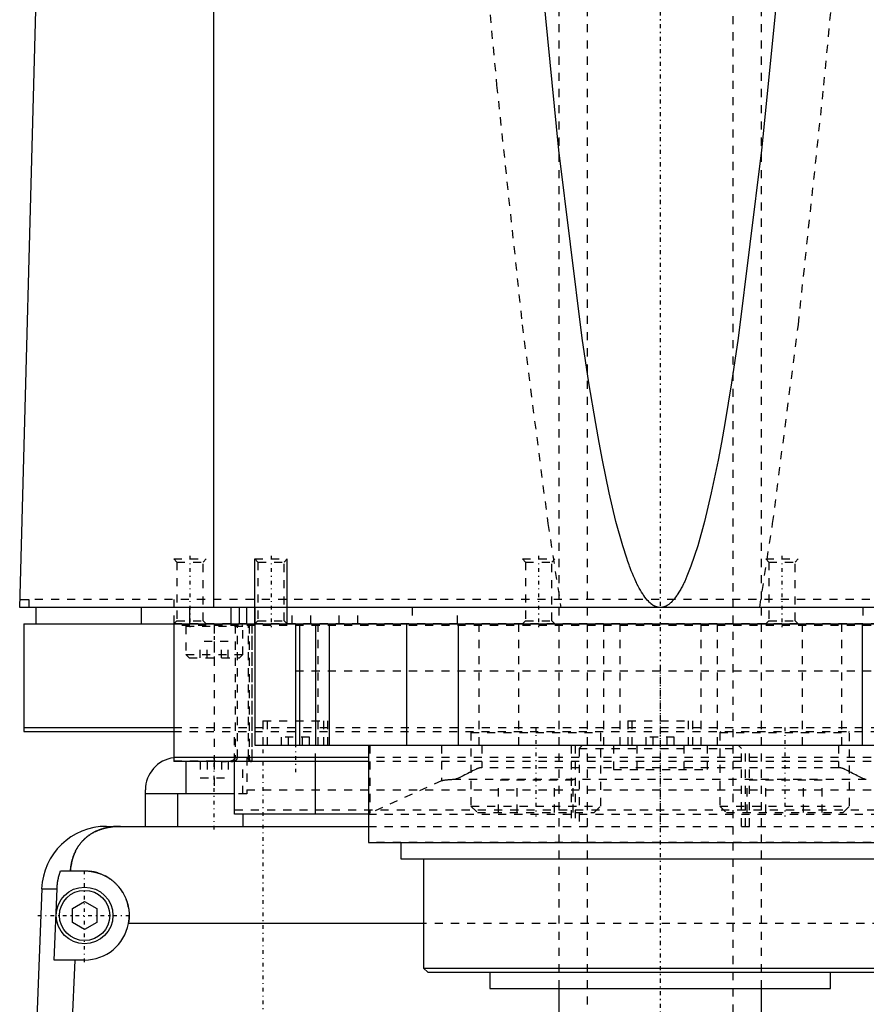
# Model space of a CAD drawing. Extents: x -120 to 120, y -1 to 1086.
# Tile 3 of 8: x -79 to 25, y 439 to 560. Entities that reach past the tile are written whole.
import ezdxf

# ---------------------------------------------------------------- set-up
doc = ezdxf.new("R2010")
doc.units = 0
doc.linetypes.add('CENTER', pattern=[1.5, 0.45, -0.5, 0.05, -0.5])
doc.linetypes.add('DASHED', pattern=[2, 1, -1])
for name, color, linetype in [('AM_0', 7, 'CONTINUOUS'), ('AM_10', 7, 'CONTINUOUS'), ('AM_3', 7, 'DASHED'), ('AM_7', 7, 'CENTER')]:
    doc.layers.add(name, color=color, linetype=linetype)

msp = doc.modelspace()

# ---------------------------------------------------------------- linework, layer by layer
at = {"layer": 'AM_0', "color": 7, "linetype": 'CONTINUOUS'}
for p, q in [((-55.06, 487.5), (-55.06, 569.6)), ((-79, 487.5), (-76.83, 568.63)), ((-78.97, 488.5), (-77.86, 488.5)), ((-77.86, 488.5), (-77.86, 487.5)), ((79, 487.5), (-79, 487.5)), ((-77, 487.5), (-77, 485.5)), ((-64, 487.5), (-64, 485.5)), ((-58, 485.5), (-58, 487.5)), ((-52.9, 485.5), (-52.9, 487.5)), ((-51.9, 485.5), (-51.9, 487.5)), ((-51, 485.5), (-51, 487.5)), ((-50, 487.5), (-50, 470.5)), ((-78.5, 485.5), (78.5, 485.5)), ((-78.5, 485.5), (-78.5, 472.2)), ((-60, 485.5), (-60, 468.5)), ((-45, 485.5), (-45, 470.5)), ((-44.5, 485.5), (-44.5, 470.5)), ((-42.5, 485.5), (-42.5, 470.5)), ((-40.83, 485.5), (-40.83, 470.5)), ((-31.31, 485.5), (-31.31, 470.5)), ((-24.92, 485.5), (-24.92, 470.5)), ((24.92, 485.5), (24.92, 470.5)), ((-78.5, 472.7), (-60, 472.7)), ((-78.5, 472.2), (-60.04, 472.2)), ((-50, 470.5), (50, 470.5)), ((-36, 470.5), (-36, 458.5)), ((-36, 469), (-60, 469)), ((-36, 468.5), (-60, 468.5)), ((-58.5, 468.5), (-58.5, 464.5)), ((-52.5, 462), (-52.5, 468.5)), ((-42.5, 462), (-42.5, 468.5)), ((-63.5, 460.5), (-63.5, 465)), ((-52.5, 464.5), (-63.5, 464.5)), ((-59.5, 460.5), (-59.5, 464.5)), ((-36, 462), (-52.5, 462)), ((-51.5, 462), (-51.5, 460.5)), ((-68.3, 460.5), (-36, 460.5)), ((-36, 458.5), (36, 458.5)), ((-32, 458.5), (-32, 456.5)), ((-32, 456.5), (32, 456.5)), ((-29.18, 456.5), (-29.18, 443)), ((-73.97, 455), (-71, 455)), ((-76.29, 452.8), (-77.28, 426.46)), ((-76.29, 452.8), (-74.4, 452.8)), ((-74.75, 444), (-74.4, 452.8)), ((-72.5, 450.37), (-71, 451.23)), ((-71, 451.23), (-69.5, 450.37)), ((-72.5, 448.63), (-72.5, 450.37)), ((-69.5, 450.37), (-69.5, 448.63)), ((-71, 447.77), (-72.5, 448.63)), ((-69.5, 448.63), (-71, 447.77)), ((-29.18, 448.5), (-65.59, 448.5)), ((-71, 444), (-74.75, 444)), ((-72.2, 444), (-72.97, 426.46)), ((-29.18, 443), (-28.68, 442.5)), ((-29.18, 443), (29.18, 443)), ((-28.68, 442.5), (28.68, 442.5)), ((-21, 442.5), (-21, 440.5)), ((21, 440.5), (21, 442.5)), ((-21, 440.5), (21, 440.5)), ((-12.5, 440.5), (-12.5, 435.5)), ((12.5, 435.5), (12.5, 440.5))]:
    msp.add_line(p, q, dxfattribs=at)
for points in [[(0, 487.5, 0), (-0.01, 487.5, 0), (-0.04, 487.5, 0), (-0.06, 487.5, 0), (-0.07, 487.5, 0), (-0.08, 487.5, 0), (-0.11, 487.5, 0), (-0.13, 487.51, 0), (-0.15, 487.51, 0), (-0.18, 487.51, 0), (-0.2, 487.51, 0), (-0.21, 487.52, 0), (-0.22, 487.52, 0), (-0.25, 487.52, 0), (-0.27, 487.53, 0), (-0.29, 487.53, 0), (-0.32, 487.54, 0), (-0.34, 487.54, 0), (-0.35, 487.54, 0), (-0.36, 487.55, 0), (-0.39, 487.55, 0), (-0.41, 487.56, 0), (-0.42, 487.56, 0), (-0.43, 487.57, 0), (-0.46, 487.57, 0), (-0.48, 487.58, 0), (-0.49, 487.59, 0), (-0.5, 487.59, 0), (-0.53, 487.6, 0), (-0.55, 487.61, 0), (-0.57, 487.62, 0), (-0.6, 487.63, 0), (-0.62, 487.64, 0), (-0.63, 487.64, 0), (-0.64, 487.65, 0), (-0.67, 487.66, 0), (-0.69, 487.67, 0), (-0.71, 487.68, 0), (-0.74, 487.69, 0), (-0.76, 487.71, 0), (-0.77, 487.71, 0), (-0.78, 487.72, 0), (-0.81, 487.73, 0), (-0.83, 487.74, 0), (-0.85, 487.76, 0), (-0.88, 487.77, 0), (-0.9, 487.79, 0), (-0.91, 487.8, 0), (-0.92, 487.8, 0), (-0.95, 487.82, 0), (-0.97, 487.83, 0), (-1.05, 487.89, 0), (-1.19, 488.01, 0), (-1.26, 488.07, 0), (-1.33, 488.13, 0), (-1.47, 488.27, 0), (-1.61, 488.43, 0), (-1.75, 488.59, 0), (-1.89, 488.78, 0), (-2.03, 488.97, 0), (-2.1, 489.07, 0), (-2.17, 489.18, 0), (-2.31, 489.41, 0), (-2.45, 489.64, 0), (-2.52, 489.77, 0), (-2.59, 489.89, 0), (-2.73, 490.16, 0), (-2.87, 490.44, 0), (-2.94, 490.59, 0), (-3.01, 490.73, 0), (-3.15, 491.04, 0), (-3.29, 491.36, 0), (-3.43, 491.7, 0), (-3.57, 492.05, 0), (-3.71, 492.41, 0), (-3.78, 492.6, 0), (-3.85, 492.79, 0), (-3.99, 493.18, 0), (-4.13, 493.59, 0), (-4.62, 495.12, 0), (-5.46, 498.14, 0), (-6.29, 501.66, 0), (-7.13, 505.68, 0), (-7.54, 507.88, 0), (-7.96, 510.2, 0), (-8.79, 515.22, 0), (-9.62, 520.74, 0), (-12.5, 543.94, 0), (-14.95, 568.63, 0)], [(14.95, 568.63, 0), (12.5, 543.94, 0), (9.62, 520.74, 0), (8.79, 515.22, 0), (7.96, 510.2, 0), (7.54, 507.88, 0), (7.13, 505.68, 0), (6.29, 501.66, 0), (5.46, 498.14, 0), (4.62, 495.12, 0), (3.78, 492.6, 0), (3.29, 491.36, 0), (3.15, 491.04, 0), (3.01, 490.73, 0), (2.94, 490.59, 0), (2.87, 490.44, 0), (2.73, 490.16, 0), (2.59, 489.89, 0), (2.52, 489.77, 0), (2.45, 489.64, 0), (2.31, 489.41, 0), (2.17, 489.18, 0), (2.1, 489.07, 0), (2.03, 488.97, 0), (1.89, 488.78, 0), (1.75, 488.59, 0), (1.61, 488.43, 0), (1.47, 488.27, 0), (1.33, 488.13, 0), (1.26, 488.07, 0), (1.19, 488.01, 0), (1.05, 487.89, 0), (0.91, 487.8, 0), (0.83, 487.74, 0), (0.81, 487.73, 0), (0.78, 487.72, 0), (0.77, 487.71, 0), (0.76, 487.71, 0), (0.74, 487.69, 0), (0.71, 487.68, 0), (0.69, 487.67, 0), (0.67, 487.66, 0), (0.64, 487.65, 0), (0.63, 487.64, 0), (0.62, 487.64, 0), (0.6, 487.63, 0), (0.57, 487.62, 0), (0.55, 487.61, 0), (0.53, 487.6, 0), (0.5, 487.59, 0), (0.49, 487.59, 0), (0.48, 487.58, 0), (0.46, 487.57, 0), (0.43, 487.57, 0), (0.42, 487.56, 0), (0.41, 487.56, 0), (0.39, 487.55, 0), (0.36, 487.55, 0), (0.35, 487.54, 0), (0.34, 487.54, 0), (0.32, 487.54, 0), (0.29, 487.53, 0), (0.27, 487.53, 0), (0.25, 487.52, 0), (0.22, 487.52, 0), (0.21, 487.52, 0), (0.2, 487.51, 0), (0.18, 487.51, 0), (0.15, 487.51, 0), (0.13, 487.51, 0), (0.11, 487.5, 0), (0.08, 487.5, 0), (0.07, 487.5, 0), (0.06, 487.5, 0), (0.04, 487.5, 0), (0.01, 487.5, 0), (0, 487.5, 0)], [(-66.56, 460.5, 0), (-66.61, 460.5, 0), (-66.7, 460.5, 0), (-66.8, 460.5, 0), (-66.84, 460.5, 0), (-66.89, 460.49, 0), (-66.98, 460.49, 0), (-67.08, 460.49, 0), (-67.17, 460.48, 0), (-67.26, 460.47, 0), (-67.35, 460.47, 0), (-67.4, 460.46, 0), (-67.45, 460.46, 0), (-67.54, 460.45, 0), (-67.63, 460.44, 0), (-67.72, 460.42, 0), (-67.82, 460.41, 0), (-67.91, 460.4, 0), (-67.95, 460.39, 0), (-68, 460.38, 0), (-68.09, 460.37, 0), (-68.18, 460.35, 0), (-68.23, 460.34, 0), (-68.27, 460.33, 0), (-68.36, 460.31, 0), (-68.45, 460.29, 0), (-68.49, 460.28, 0), (-68.53, 460.27, 0), (-68.62, 460.24, 0), (-68.71, 460.22, 0), (-68.79, 460.2, 0), (-68.88, 460.17, 0), (-68.96, 460.14, 0), (-69, 460.13, 0), (-69.04, 460.11, 0), (-69.13, 460.08, 0), (-69.21, 460.05, 0), (-69.29, 460.02, 0), (-69.37, 459.99, 0), (-69.45, 459.96, 0), (-69.49, 459.94, 0), (-69.53, 459.92, 0), (-69.6, 459.89, 0), (-69.68, 459.85, 0), (-69.76, 459.81, 0), (-69.83, 459.77, 0), (-69.91, 459.74, 0), (-69.94, 459.72, 0), (-69.98, 459.69, 0), (-70.05, 459.65, 0), (-70.12, 459.61, 0), (-70.19, 459.57, 0), (-70.26, 459.52, 0), (-70.33, 459.48, 0), (-70.37, 459.46, 0), (-70.4, 459.43, 0), (-70.47, 459.39, 0), (-70.53, 459.34, 0), (-70.6, 459.29, 0), (-70.66, 459.24, 0), (-70.72, 459.19, 0), (-70.75, 459.17, 0), (-70.78, 459.14, 0), (-70.84, 459.09, 0), (-70.9, 459.04, 0), (-70.93, 459.01, 0), (-70.96, 458.98, 0), (-71.02, 458.93, 0), (-71.08, 458.87, 0), (-71.1, 458.85, 0), (-71.13, 458.82, 0), (-71.19, 458.76, 0), (-71.24, 458.71, 0), (-71.29, 458.65, 0), (-71.34, 458.59, 0), (-71.4, 458.53, 0), (-71.42, 458.5, 0), (-71.45, 458.47, 0), (-71.5, 458.41, 0), (-71.54, 458.35, 0), (-71.59, 458.28, 0), (-71.64, 458.22, 0), (-71.68, 458.16, 0), (-71.71, 458.12, 0), (-71.73, 458.09, 0), (-71.77, 458.02, 0), (-71.82, 457.96, 0), (-71.86, 457.89, 0), (-71.9, 457.82, 0), (-71.94, 457.75, 0), (-71.96, 457.72, 0), (-71.98, 457.68, 0), (-72.02, 457.61, 0), (-72.06, 457.54, 0), (-72.1, 457.46, 0), (-72.13, 457.39, 0), (-72.17, 457.32, 0), (-72.18, 457.28, 0), (-72.2, 457.24, 0), (-72.24, 457.16, 0), (-72.27, 457.09, 0), (-72.3, 457.01, 0), (-72.33, 456.93, 0), (-72.36, 456.85, 0), (-72.37, 456.81, 0), (-72.39, 456.77, 0), (-72.42, 456.69, 0), (-72.44, 456.61, 0), (-72.46, 456.57, 0), (-72.47, 456.52, 0), (-72.49, 456.44, 0), (-72.52, 456.36, 0), (-72.53, 456.32, 0), (-72.54, 456.27, 0), (-72.56, 456.19, 0), (-72.58, 456.1, 0), (-72.6, 456.02, 0), (-72.62, 455.93, 0), (-72.63, 455.84, 0), (-72.64, 455.8, 0), (-72.65, 455.76, 0), (-72.66, 455.67, 0), (-72.68, 455.58, 0), (-72.72, 455.27, 0), (-72.74, 455, 0)], [(-74.4, 452.8, 0), (-74.39, 452.86, 0), (-74.39, 452.98, 0), (-74.38, 453.1, 0), (-74.37, 453.16, 0), (-74.37, 453.23, 0), (-74.35, 453.35, 0), (-74.34, 453.47, 0), (-74.32, 453.6, 0), (-74.3, 453.72, 0), (-74.28, 453.85, 0), (-74.27, 453.91, 0), (-74.26, 453.97, 0), (-74.23, 454.1, 0), (-74.2, 454.22, 0), (-74.17, 454.34, 0), (-74.14, 454.47, 0), (-74.1, 454.59, 0), (-74.09, 454.65, 0), (-74.07, 454.71, 0), (-74.03, 454.83, 0), (-73.99, 454.94, 0), (-73.97, 455, 0)], [(-71, 455, 0), (-70.96, 455, 0), (-70.87, 455, 0), (-70.78, 455, 0), (-70.73, 454.99, 0), (-70.69, 454.99, 0), (-70.6, 454.99, 0), (-70.51, 454.98, 0), (-70.42, 454.97, 0), (-70.33, 454.96, 0), (-70.24, 454.95, 0), (-70.19, 454.94, 0), (-70.15, 454.93, 0), (-70.06, 454.92, 0), (-69.97, 454.9, 0), (-69.88, 454.88, 0), (-69.79, 454.86, 0), (-69.7, 454.84, 0), (-69.65, 454.83, 0), (-69.61, 454.82, 0), (-69.52, 454.8, 0), (-69.43, 454.77, 0), (-69.38, 454.76, 0), (-69.34, 454.74, 0), (-69.25, 454.72, 0), (-69.17, 454.69, 0), (-69.12, 454.67, 0), (-69.08, 454.65, 0), (-68.99, 454.62, 0), (-68.91, 454.59, 0), (-68.82, 454.55, 0), (-68.74, 454.51, 0), (-68.66, 454.48, 0), (-68.61, 454.46, 0), (-68.57, 454.44, 0), (-68.49, 454.39, 0), (-68.41, 454.35, 0), (-68.33, 454.31, 0), (-68.25, 454.26, 0), (-68.17, 454.22, 0), (-68.14, 454.2, 0), (-68.1, 454.17, 0), (-68.02, 454.12, 0), (-67.95, 454.07, 0), (-67.87, 454.02, 0), (-67.8, 453.97, 0), (-67.73, 453.92, 0), (-67.69, 453.89, 0), (-67.66, 453.87, 0), (-67.59, 453.81, 0), (-67.52, 453.76, 0), (-67.45, 453.7, 0), (-67.39, 453.65, 0), (-67.32, 453.59, 0), (-67.29, 453.56, 0), (-67.26, 453.53, 0), (-67.2, 453.47, 0), (-67.14, 453.41, 0), (-67.08, 453.35, 0), (-67.02, 453.29, 0), (-66.96, 453.23, 0), (-66.93, 453.2, 0), (-66.9, 453.17, 0), (-66.84, 453.1, 0), (-66.79, 453.04, 0), (-66.76, 453, 0), (-66.73, 452.97, 0), (-66.68, 452.9, 0), (-66.62, 452.83, 0), (-66.6, 452.8, 0), (-66.57, 452.76, 0), (-66.52, 452.69, 0), (-66.47, 452.62, 0), (-66.42, 452.55, 0), (-66.37, 452.47, 0), (-66.32, 452.4, 0), (-66.3, 452.36, 0), (-66.28, 452.32, 0), (-66.23, 452.24, 0), (-66.19, 452.17, 0), (-66.15, 452.09, 0), (-66.11, 452.01, 0), (-66.06, 451.93, 0), (-66.05, 451.89, 0), (-66.03, 451.85, 0), (-65.99, 451.77, 0), (-65.95, 451.68, 0), (-65.92, 451.6, 0), (-65.88, 451.52, 0), (-65.85, 451.43, 0), (-65.84, 451.39, 0), (-65.82, 451.35, 0), (-65.79, 451.26, 0), (-65.76, 451.18, 0), (-65.74, 451.09, 0), (-65.71, 451.01, 0), (-65.69, 450.92, 0), (-65.68, 450.88, 0), (-65.66, 450.83, 0), (-65.64, 450.75, 0), (-65.62, 450.66, 0), (-65.61, 450.57, 0), (-65.59, 450.48, 0), (-65.57, 450.4, 0), (-65.57, 450.35, 0), (-65.56, 450.31, 0), (-65.55, 450.22, 0), (-65.54, 450.13, 0), (-65.53, 450.09, 0), (-65.53, 450.04, 0), (-65.52, 449.96, 0), (-65.51, 449.87, 0), (-65.51, 449.82, 0), (-65.51, 449.78, 0), (-65.5, 449.69, 0), (-65.5, 449.61, 0), (-65.5, 449.52, 0), (-65.5, 449.43, 0), (-65.5, 449.35, 0), (-65.5, 449.3, 0), (-65.51, 449.26, 0), (-65.51, 449.17, 0), (-65.52, 449.08, 0), (-65.52, 448.99, 0), (-65.53, 448.9, 0), (-65.54, 448.81, 0), (-65.55, 448.77, 0), (-65.55, 448.72, 0), (-65.57, 448.63, 0), (-65.58, 448.54, 0), (-65.59, 448.5, 0)]]:
    msp.add_polyline3d(points, dxfattribs=at)
for radius in [3.5, 3.1]:
    msp.add_circle((-71, 449.5), radius, dxfattribs=at)
for centre, radius, start, end in [((-59.5, 465), 4, 97.1808, 180), ((-68.3, 452.5), 8, 90, 177.861), ((-71, 449.5), 5.5, 270, 349.5243)]:
    msp.add_arc(centre, radius, start, end, dxfattribs=at)
at = {"layer": 'AM_10', "color": 7, "linetype": 'CONTINUOUS'}
for p, q in [((-50, 485.5), (-50, 493.5)), ((-46, 485.5), (-46, 493.5))]:
    msp.add_line(p, q, dxfattribs=at)
at = {"layer": 'AM_3', "color": 6, "linetype": 'DASHED'}
for p, q in [((-9, 1053.5), (-9, 393.5)), ((9, 393.5), (9, 1053.5)), ((-12.5, 675.5), (-12.5, 440.5)), ((12.5, 440.5), (12.5, 675.5)), ((-60, 493.5), (-59.62, 493.12)), ((-60, 493.5), (-56, 493.5)), ((-56.38, 493.12), (-56, 493.5)), ((-50, 493.5), (-49.62, 493.12)), ((-50, 493.5), (-46, 493.5)), ((-46.38, 493.12), (-46, 493.5)), ((-17, 493.5), (-16.62, 493.12)), ((-17, 493.5), (-13, 493.5)), ((-13.38, 493.12), (-13, 493.5)), ((13, 493.5), (13.38, 493.12)), ((13, 493.5), (17, 493.5)), ((16.62, 493.12), (17, 493.5)), ((-59.62, 493.12), (-59.62, 485.88)), ((-59.62, 493.12), (-56.38, 493.12)), ((-56.38, 485.88), (-56.38, 493.12)), ((-49.62, 493.12), (-49.62, 485.88)), ((-49.62, 493.12), (-46.38, 493.12)), ((-46.38, 485.88), (-46.38, 493.12)), ((-16.62, 493.12), (-16.62, 485.88)), ((-16.62, 493.12), (-13.38, 493.12)), ((-13.38, 485.88), (-13.38, 493.12)), ((13.38, 493.12), (13.38, 485.88)), ((13.38, 493.12), (16.62, 493.12)), ((16.62, 485.88), (16.62, 493.12)), ((77.86, 488.5), (-77.86, 488.5)), ((-60, 488.5), (-60, 485.5)), ((-45.38, 485.5), (-45.38, 487.5)), ((-43.08, 485.5), (-43.08, 487.5)), ((-39.62, 485.5), (-39.62, 487.5)), ((-37.31, 485.5), (-37.31, 487.5)), ((-30.58, 487.5), (-30.58, 485.5)), ((-25, 485.5), (-25, 487.5)), ((25, 487.5), (25, 485.5)), ((77, 485.5), (-60.01, 485.5)), ((-59.62, 485.88), (-60, 485.5)), ((60, 485.3), (-60, 485.3)), ((-59.62, 485.88), (-56.38, 485.88)), ((-58.5, 485.2), (-58.5, 481.7)), ((-58.5, 485.2), (-51.5, 485.2)), ((-56, 485.5), (-56.38, 485.88)), ((-55, 485.3), (-55, 468.5)), ((-52.44, 485.3), (-52.44, 469)), ((-52.15, 469), (-52.15, 485.3)), ((-51.5, 481.7), (-51.5, 485.2)), ((-50.79, 469), (-50.79, 485.3)), ((-50.69, 485.3), (-50.69, 469)), ((-50.36, 485.3), (-50.36, 469)), ((-50.32, 469), (-50.32, 485.3)), ((-49.62, 485.88), (-50, 485.5)), ((-49.62, 485.88), (-46.38, 485.88)), ((-46, 485.5), (-46.38, 485.88)), ((-42.23, 485.5), (-42.23, 470.5)), ((-22.36, 485.5), (-22.36, 470.5)), ((-17.5, 485.5), (-17.5, 470.5)), ((-16.62, 485.88), (-17, 485.5)), ((-16.62, 485.88), (-13.38, 485.88)), ((-13, 485.5), (-13.38, 485.88)), ((-7, 485.5), (-7, 470.5)), ((-5, 485.5), (-5, 470.5)), ((5, 485.5), (5, 470.5)), ((7, 485.5), (7, 470.5)), ((13.38, 485.88), (13, 485.5)), ((13.38, 485.88), (16.62, 485.88)), ((17, 485.5), (16.62, 485.88)), ((17.5, 485.5), (17.5, 470.5)), ((22.36, 485.5), (22.36, 470.5)), ((-56.73, 481.3), (-56.73, 483.3)), ((-53.27, 483.3), (-56.73, 483.3)), ((-55.87, 481.3), (-55.87, 483.3)), ((-54.13, 481.3), (-54.13, 483.3)), ((-53.27, 481.3), (-53.27, 483.3)), ((-58.5, 481.7), (-58.1, 481.3)), ((-58.5, 481.7), (-51.5, 481.7)), ((-58.1, 481.3), (-51.9, 481.3)), ((-51.9, 481.3), (-51.5, 481.7)), ((-45, 479.7), (45, 479.7)), ((-45, 479.7), (0, 479.7)), ((-60, 472.7), (60, 472.7)), ((-49, 473.5), (-49, 470.5)), ((-49, 473.5), (-41, 473.5)), ((-48.5, 473.5), (-48.5, 470.5)), ((-41.5, 470.5), (-41.5, 473.5)), ((-41, 470.5), (-41, 473.5)), ((-4, 473.5), (-4, 470.5)), ((-4, 473.5), (4, 473.5)), ((-3.5, 473.5), (-3.5, 470.5)), ((3.5, 470.5), (3.5, 473.5)), ((4, 470.5), (4, 473.5)), ((-60.04, 472.2), (60.04, 472.2)), ((-52.5, 468.5), (-52.5, 472.2)), ((-43.27, 471.5), (-46.73, 471.5)), ((-46.73, 470.5), (-46.73, 471.5)), ((-45.87, 470.5), (-45.87, 471.5)), ((-44.13, 470.5), (-44.13, 471.5)), ((-43.27, 470.5), (-43.27, 471.5)), ((-23.25, 472.2), (-23.35, 472.1)), ((-23.35, 472.1), (-23.35, 463)), ((-23.35, 472.1), (-7.35, 472.1)), ((-7.35, 472.1), (-7.45, 472.2)), ((-7.35, 463), (-7.35, 472.1)), ((1.73, 471.5), (-1.73, 471.5)), ((-1.73, 470.5), (-1.73, 471.5)), ((-0.87, 470.5), (-0.87, 471.5)), ((0.87, 470.5), (0.87, 471.5)), ((1.73, 470.5), (1.73, 471.5)), ((7.45, 472.2), (7.35, 472.1)), ((7.35, 472.1), (7.35, 463)), ((7.35, 472.1), (23.35, 472.1)), ((23.35, 472.1), (23.25, 472.2)), ((23.35, 463), (23.35, 472.1)), ((-42.5, 468.5), (-42.5, 470.5)), ((-35.82, 470.5), (-35.82, 462.14)), ((-26.96, 470.5), (-26.96, 466.1)), ((-22, 470.5), (-22, 467.74)), ((-11, 470.5), (-11, 460.5)), ((-10.5, 470.5), (-10.5, 460.5)), ((-9.6, 470.5), (-10, 470.1)), ((-5.77, 470.5), (-5.77, 467.5)), ((-2.89, 470.5), (-2.89, 467.5)), ((2.89, 470.5), (2.89, 467.5)), ((5.77, 470.5), (5.77, 467.5)), ((10, 470.1), (9.6, 470.5)), ((10.5, 460.5), (10.5, 470.5)), ((11, 460.5), (11, 470.5)), ((22, 470.5), (22, 467.74)), ((-10, 470.1), (-10, 460.5)), ((-10, 470.1), (10, 470.1)), ((10, 460.5), (10, 470.1)), ((-60, 468.57), (-55, 468.57)), ((-54.31, 468.5), (-60, 468.5)), ((-56.73, 468.5), (-56.73, 466.5)), ((-55.87, 468.5), (-55.87, 466.5)), ((-55, 468.5), (-55, 464.5)), ((-54.13, 468.5), (-54.13, 466.5)), ((-53.47, 468.5), (-53.48, 468.5)), ((-53.27, 468.5), (-53.27, 466.5)), ((-51.5, 464.5), (-51.5, 468.5)), ((-51, 469), (-51, 464.5)), ((36, 469), (-36, 469)), ((36, 468.5), (-36, 468.5)), ((22, 467.74), (-22, 467.74)), ((-5.77, 467.5), (5.77, 467.5)), ((-56.73, 466.5), (-53.27, 466.5)), ((-26.96, 466.1), (-35.82, 462.14)), ((25.41, 466.27), (-25.41, 466.27)), ((-19.97, 462.2), (-19.97, 466.2)), ((-10.73, 466.2), (-19.97, 466.2)), ((-17.66, 462.2), (-17.66, 466.2)), ((-13.04, 462.2), (-13.04, 466.2)), ((-10.73, 462.2), (-10.73, 466.2)), ((10.73, 462.2), (10.73, 466.2)), ((19.97, 466.2), (10.73, 466.2)), ((13.04, 462.2), (13.04, 466.2)), ((17.66, 462.2), (17.66, 466.2)), ((19.97, 462.2), (19.97, 466.2)), ((-51, 464.5), (-52.5, 464.5)), ((-51, 465), (51, 465)), ((-23.35, 463), (-22.55, 462.2)), ((-23.35, 463), (-7.35, 463)), ((-8.15, 462.2), (-7.35, 463)), ((7.35, 463), (8.15, 462.2)), ((7.35, 463), (23.35, 463)), ((22.55, 462.2), (23.35, 463)), ((52.5, 462.5), (-52.5, 462.5)), ((-36, 462), (36, 462)), ((-22.55, 462.2), (-8.15, 462.2)), ((8.15, 462.2), (22.55, 462.2)), ((-36, 460.5), (36, 460.5)), ((36, 458.52), (-36, 458.52)), ((29.18, 448.5), (-29.18, 448.5))]:
    msp.add_line(p, q, dxfattribs=at)
for points in [[(-21.74, 568.63, 0), (-20.18, 551.98, 0), (-17.03, 522.41, 0), (-13.86, 497.87, 0), (-12.26, 487.5, 0)], [(12.26, 487.5, 0), (13.86, 497.87, 0), (17.03, 522.41, 0), (20.18, 551.98, 0), (21.74, 568.63, 0)], [(-55, 468.57, 0), (-54.96, 468.57, 0), (-54.88, 468.57, 0), (-54.79, 468.56, 0), (-54.75, 468.56, 0), (-54.71, 468.56, 0), (-54.62, 468.56, 0), (-54.54, 468.55, 0), (-54.45, 468.55, 0), (-54.37, 468.55, 0), (-54.28, 468.54, 0), (-54.24, 468.54, 0), (-54.19, 468.53, 0), (-54.11, 468.53, 0), (-54.02, 468.52, 0), (-53.93, 468.52, 0), (-53.85, 468.51, 0), (-53.77, 468.51, 0), (-53.72, 468.51, 0), (-53.68, 468.5, 0), (-53.6, 468.5, 0), (-53.52, 468.5, 0), (-53.48, 468.5, 0)], [(-52.44, 469, 0), (-52.44, 468.99, 0), (-52.44, 468.98, 0), (-52.44, 468.97, 0), (-52.44, 468.96, 0), (-52.44, 468.96, 0), (-52.44, 468.95, 0), (-52.45, 468.93, 0), (-52.45, 468.92, 0), (-52.45, 468.91, 0), (-52.45, 468.9, 0), (-52.46, 468.89, 0), (-52.46, 468.89, 0), (-52.46, 468.88, 0), (-52.47, 468.87, 0), (-52.47, 468.85, 0), (-52.48, 468.84, 0), (-52.48, 468.83, 0), (-52.49, 468.83, 0), (-52.49, 468.82, 0), (-52.5, 468.81, 0), (-52.5, 468.8, 0), (-52.51, 468.8, 0), (-52.51, 468.79, 0), (-52.52, 468.78, 0), (-52.52, 468.77, 0), (-52.53, 468.77, 0), (-52.53, 468.77, 0), (-52.54, 468.76, 0), (-52.55, 468.75, 0), (-52.56, 468.74, 0), (-52.56, 468.73, 0), (-52.57, 468.72, 0), (-52.58, 468.72, 0), (-52.58, 468.72, 0), (-52.59, 468.71, 0), (-52.6, 468.7, 0), (-52.61, 468.7, 0), (-52.62, 468.69, 0), (-52.63, 468.68, 0), (-52.63, 468.68, 0), (-52.64, 468.68, 0), (-52.64, 468.67, 0), (-52.65, 468.66, 0), (-52.67, 468.66, 0), (-52.68, 468.65, 0), (-52.69, 468.64, 0), (-52.69, 468.64, 0), (-52.7, 468.64, 0), (-52.71, 468.63, 0), (-52.72, 468.63, 0), (-52.75, 468.61, 0), (-52.81, 468.59, 0), (-52.85, 468.58, 0), (-52.88, 468.57, 0), (-52.95, 468.55, 0), (-53.02, 468.53, 0), (-53.09, 468.52, 0), (-53.16, 468.51, 0), (-53.23, 468.51, 0), (-53.26, 468.51, 0), (-53.3, 468.5, 0), (-53.37, 468.5, 0), (-53.44, 468.5, 0), (-53.47, 468.5, 0)], [(-52.98, 468.5, 0), (-52.95, 468.5, 0), (-52.89, 468.5, 0), (-52.83, 468.51, 0), (-52.8, 468.51, 0), (-52.77, 468.51, 0), (-52.71, 468.52, 0), (-52.65, 468.53, 0), (-52.59, 468.54, 0), (-52.54, 468.56, 0), (-52.49, 468.58, 0), (-52.46, 468.59, 0), (-52.46, 468.59, 0), (-52.45, 468.6, 0), (-52.44, 468.6, 0), (-52.43, 468.6, 0), (-52.43, 468.6, 0), (-52.42, 468.61, 0), (-52.41, 468.61, 0), (-52.4, 468.62, 0), (-52.39, 468.62, 0), (-52.39, 468.63, 0), (-52.38, 468.63, 0), (-52.38, 468.63, 0), (-52.37, 468.64, 0), (-52.36, 468.64, 0), (-52.35, 468.65, 0), (-52.34, 468.65, 0), (-52.34, 468.66, 0), (-52.33, 468.66, 0), (-52.33, 468.67, 0), (-52.32, 468.67, 0), (-52.31, 468.68, 0), (-52.31, 468.68, 0), (-52.3, 468.69, 0), (-52.29, 468.7, 0), (-52.29, 468.7, 0), (-52.29, 468.7, 0), (-52.28, 468.71, 0), (-52.27, 468.72, 0), (-52.26, 468.72, 0), (-52.26, 468.73, 0), (-52.25, 468.74, 0), (-52.25, 468.74, 0), (-52.24, 468.75, 0), (-52.24, 468.75, 0), (-52.23, 468.76, 0), (-52.23, 468.77, 0), (-52.22, 468.78, 0), (-52.21, 468.79, 0), (-52.21, 468.79, 0), (-52.21, 468.8, 0), (-52.2, 468.8, 0), (-52.2, 468.81, 0), (-52.2, 468.82, 0), (-52.19, 468.82, 0), (-52.19, 468.83, 0), (-52.18, 468.84, 0), (-52.18, 468.85, 0), (-52.18, 468.85, 0), (-52.18, 468.86, 0), (-52.17, 468.87, 0), (-52.17, 468.88, 0), (-52.17, 468.89, 0), (-52.16, 468.9, 0), (-52.16, 468.91, 0), (-52.16, 468.91, 0), (-52.16, 468.92, 0), (-52.16, 468.93, 0), (-52.15, 468.94, 0), (-52.15, 468.95, 0), (-52.15, 468.96, 0), (-52.15, 468.97, 0), (-52.15, 468.97, 0), (-52.15, 468.98, 0), (-52.15, 468.99, 0), (-52.15, 469, 0)], [(-50.56, 468.5, 0), (-50.57, 468.5, 0), (-50.57, 468.5, 0), (-50.57, 468.5, 0), (-50.57, 468.5, 0), (-50.57, 468.5, 0), (-50.58, 468.5, 0), (-50.58, 468.5, 0), (-50.58, 468.5, 0), (-50.58, 468.5, 0), (-50.59, 468.5, 0), (-50.59, 468.5, 0), (-50.59, 468.5, 0), (-50.59, 468.51, 0), (-50.6, 468.51, 0), (-50.6, 468.51, 0), (-50.6, 468.51, 0), (-50.6, 468.51, 0), (-50.61, 468.51, 0), (-50.61, 468.51, 0), (-50.61, 468.51, 0), (-50.61, 468.51, 0), (-50.61, 468.52, 0), (-50.62, 468.52, 0), (-50.62, 468.52, 0), (-50.62, 468.52, 0), (-50.62, 468.52, 0), (-50.62, 468.52, 0), (-50.63, 468.53, 0), (-50.63, 468.53, 0), (-50.63, 468.53, 0), (-50.64, 468.53, 0), (-50.64, 468.53, 0), (-50.64, 468.54, 0), (-50.64, 468.54, 0), (-50.65, 468.54, 0), (-50.65, 468.54, 0), (-50.65, 468.55, 0), (-50.65, 468.55, 0), (-50.66, 468.55, 0), (-50.66, 468.55, 0), (-50.66, 468.56, 0), (-50.66, 468.56, 0), (-50.67, 468.56, 0), (-50.67, 468.57, 0), (-50.67, 468.57, 0), (-50.67, 468.57, 0), (-50.67, 468.58, 0), (-50.68, 468.58, 0), (-50.68, 468.58, 0), (-50.68, 468.59, 0), (-50.68, 468.59, 0), (-50.69, 468.59, 0), (-50.69, 468.6, 0), (-50.69, 468.6, 0), (-50.69, 468.6, 0), (-50.7, 468.61, 0), (-50.7, 468.61, 0), (-50.7, 468.61, 0), (-50.7, 468.62, 0), (-50.71, 468.62, 0), (-50.71, 468.63, 0), (-50.71, 468.63, 0), (-50.71, 468.63, 0), (-50.71, 468.64, 0), (-50.71, 468.64, 0), (-50.72, 468.64, 0), (-50.72, 468.65, 0), (-50.72, 468.65, 0), (-50.72, 468.66, 0), (-50.72, 468.66, 0), (-50.72, 468.66, 0), (-50.73, 468.67, 0), (-50.73, 468.67, 0), (-50.73, 468.68, 0), (-50.73, 468.68, 0), (-50.73, 468.69, 0), (-50.74, 468.69, 0), (-50.74, 468.7, 0), (-50.74, 468.7, 0), (-50.74, 468.71, 0), (-50.74, 468.71, 0), (-50.75, 468.72, 0), (-50.75, 468.72, 0), (-50.75, 468.73, 0), (-50.75, 468.73, 0), (-50.75, 468.74, 0), (-50.75, 468.74, 0), (-50.76, 468.75, 0), (-50.76, 468.76, 0), (-50.76, 468.76, 0), (-50.76, 468.76, 0), (-50.76, 468.77, 0), (-50.76, 468.78, 0), (-50.77, 468.78, 0), (-50.77, 468.79, 0), (-50.77, 468.8, 0), (-50.77, 468.8, 0), (-50.77, 468.81, 0), (-50.77, 468.81, 0), (-50.77, 468.82, 0), (-50.77, 468.83, 0), (-50.78, 468.83, 0), (-50.78, 468.84, 0), (-50.78, 468.84, 0), (-50.78, 468.85, 0), (-50.78, 468.86, 0), (-50.78, 468.86, 0), (-50.78, 468.87, 0), (-50.78, 468.87, 0), (-50.78, 468.88, 0), (-50.78, 468.88, 0), (-50.78, 468.89, 0), (-50.78, 468.89, 0), (-50.78, 468.9, 0), (-50.79, 468.91, 0), (-50.79, 468.91, 0), (-50.79, 468.92, 0), (-50.79, 468.93, 0), (-50.79, 468.93, 0), (-50.79, 468.94, 0), (-50.79, 468.94, 0), (-50.79, 468.95, 0), (-50.79, 468.96, 0), (-50.79, 468.97, 0), (-50.79, 468.97, 0), (-50.79, 468.98, 0), (-50.79, 468.98, 0), (-50.79, 468.99, 0), (-50.79, 469, 0), (-50.79, 469, 0)], [(-50.69, 469, 0), (-50.69, 469, 0), (-50.69, 468.99, 0), (-50.69, 468.98, 0), (-50.69, 468.98, 0), (-50.69, 468.97, 0), (-50.69, 468.97, 0), (-50.69, 468.96, 0), (-50.69, 468.95, 0), (-50.69, 468.95, 0), (-50.69, 468.94, 0), (-50.69, 468.93, 0), (-50.69, 468.93, 0), (-50.69, 468.92, 0), (-50.69, 468.92, 0), (-50.69, 468.91, 0), (-50.69, 468.9, 0), (-50.69, 468.89, 0), (-50.69, 468.89, 0), (-50.69, 468.89, 0), (-50.68, 468.88, 0), (-50.68, 468.87, 0), (-50.68, 468.87, 0), (-50.68, 468.86, 0), (-50.68, 468.86, 0), (-50.68, 468.85, 0), (-50.68, 468.85, 0), (-50.68, 468.84, 0), (-50.68, 468.84, 0), (-50.68, 468.83, 0), (-50.68, 468.82, 0), (-50.68, 468.81, 0), (-50.67, 468.81, 0), (-50.67, 468.8, 0), (-50.67, 468.8, 0), (-50.67, 468.79, 0), (-50.67, 468.79, 0), (-50.67, 468.78, 0), (-50.67, 468.77, 0), (-50.67, 468.77, 0), (-50.66, 468.76, 0), (-50.66, 468.76, 0), (-50.66, 468.75, 0), (-50.66, 468.75, 0), (-50.66, 468.74, 0), (-50.66, 468.73, 0), (-50.66, 468.73, 0), (-50.65, 468.72, 0), (-50.65, 468.72, 0), (-50.65, 468.72, 0), (-50.65, 468.71, 0), (-50.65, 468.7, 0), (-50.65, 468.7, 0), (-50.64, 468.69, 0), (-50.64, 468.69, 0), (-50.64, 468.69, 0), (-50.64, 468.68, 0), (-50.64, 468.68, 0), (-50.64, 468.67, 0), (-50.63, 468.66, 0), (-50.63, 468.66, 0), (-50.63, 468.66, 0), (-50.63, 468.65, 0), (-50.63, 468.65, 0), (-50.63, 468.64, 0), (-50.62, 468.64, 0), (-50.62, 468.64, 0), (-50.62, 468.63, 0), (-50.62, 468.63, 0), (-50.62, 468.63, 0), (-50.62, 468.63, 0), (-50.61, 468.62, 0), (-50.61, 468.62, 0), (-50.61, 468.61, 0), (-50.61, 468.61, 0), (-50.61, 468.6, 0), (-50.6, 468.6, 0), (-50.6, 468.6, 0), (-50.6, 468.59, 0), (-50.6, 468.59, 0), (-50.6, 468.59, 0), (-50.59, 468.58, 0), (-50.59, 468.58, 0), (-50.59, 468.58, 0), (-50.59, 468.57, 0), (-50.59, 468.57, 0), (-50.58, 468.57, 0), (-50.58, 468.56, 0), (-50.58, 468.56, 0), (-50.58, 468.56, 0), (-50.58, 468.55, 0), (-50.57, 468.55, 0), (-50.57, 468.55, 0), (-50.57, 468.55, 0), (-50.57, 468.54, 0), (-50.56, 468.54, 0), (-50.56, 468.54, 0), (-50.56, 468.54, 0), (-50.56, 468.54, 0), (-50.56, 468.53, 0), (-50.55, 468.53, 0), (-50.55, 468.53, 0), (-50.55, 468.53, 0), (-50.55, 468.52, 0), (-50.54, 468.52, 0), (-50.54, 468.52, 0), (-50.54, 468.52, 0), (-50.54, 468.52, 0), (-50.54, 468.52, 0), (-50.54, 468.52, 0), (-50.53, 468.51, 0), (-50.53, 468.51, 0), (-50.53, 468.51, 0), (-50.53, 468.51, 0), (-50.53, 468.51, 0), (-50.52, 468.51, 0), (-50.52, 468.51, 0), (-50.52, 468.51, 0), (-50.52, 468.5, 0), (-50.51, 468.5, 0), (-50.51, 468.5, 0), (-50.51, 468.5, 0), (-50.51, 468.5, 0), (-50.51, 468.5, 0), (-50.5, 468.5, 0), (-50.5, 468.5, 0), (-50.5, 468.5, 0), (-50.5, 468.5, 0), (-50.5, 468.5, 0), (-50.49, 468.5, 0), (-50.49, 468.5, 0)], [(-50.36, 469, 0), (-50.36, 469, 0), (-50.36, 468.99, 0), (-50.36, 468.98, 0), (-50.36, 468.98, 0), (-50.36, 468.97, 0), (-50.36, 468.97, 0), (-50.36, 468.96, 0), (-50.36, 468.95, 0), (-50.36, 468.95, 0), (-50.36, 468.94, 0), (-50.36, 468.93, 0), (-50.36, 468.93, 0), (-50.36, 468.92, 0), (-50.36, 468.92, 0), (-50.36, 468.91, 0), (-50.36, 468.9, 0), (-50.36, 468.89, 0), (-50.36, 468.89, 0), (-50.36, 468.89, 0), (-50.36, 468.88, 0), (-50.36, 468.87, 0), (-50.36, 468.87, 0), (-50.36, 468.87, 0), (-50.36, 468.86, 0), (-50.36, 468.85, 0), (-50.36, 468.85, 0), (-50.36, 468.84, 0), (-50.36, 468.84, 0), (-50.36, 468.83, 0), (-50.36, 468.82, 0), (-50.36, 468.82, 0), (-50.36, 468.81, 0), (-50.37, 468.81, 0), (-50.37, 468.8, 0), (-50.37, 468.8, 0), (-50.37, 468.79, 0), (-50.37, 468.78, 0), (-50.37, 468.77, 0), (-50.37, 468.77, 0), (-50.37, 468.76, 0), (-50.37, 468.76, 0), (-50.37, 468.75, 0), (-50.37, 468.75, 0), (-50.37, 468.74, 0), (-50.37, 468.74, 0), (-50.37, 468.73, 0), (-50.37, 468.73, 0), (-50.38, 468.72, 0), (-50.38, 468.72, 0), (-50.38, 468.71, 0), (-50.38, 468.71, 0), (-50.38, 468.7, 0), (-50.38, 468.69, 0), (-50.38, 468.69, 0), (-50.38, 468.69, 0), (-50.38, 468.68, 0), (-50.38, 468.68, 0), (-50.38, 468.67, 0), (-50.39, 468.67, 0), (-50.39, 468.66, 0), (-50.39, 468.66, 0), (-50.39, 468.66, 0), (-50.39, 468.65, 0), (-50.39, 468.65, 0), (-50.39, 468.64, 0), (-50.39, 468.64, 0), (-50.39, 468.64, 0), (-50.39, 468.63, 0), (-50.4, 468.63, 0), (-50.4, 468.63, 0), (-50.4, 468.62, 0), (-50.4, 468.62, 0), (-50.4, 468.61, 0), (-50.4, 468.61, 0), (-50.4, 468.6, 0), (-50.4, 468.6, 0), (-50.4, 468.6, 0), (-50.41, 468.59, 0), (-50.41, 468.59, 0), (-50.41, 468.59, 0), (-50.41, 468.58, 0), (-50.41, 468.58, 0), (-50.41, 468.58, 0), (-50.41, 468.57, 0), (-50.42, 468.57, 0), (-50.42, 468.57, 0), (-50.42, 468.56, 0), (-50.42, 468.56, 0), (-50.42, 468.56, 0), (-50.42, 468.55, 0), (-50.42, 468.55, 0), (-50.43, 468.55, 0), (-50.43, 468.55, 0), (-50.43, 468.54, 0), (-50.43, 468.54, 0), (-50.43, 468.54, 0), (-50.44, 468.54, 0), (-50.44, 468.53, 0), (-50.44, 468.53, 0), (-50.44, 468.53, 0), (-50.44, 468.53, 0), (-50.44, 468.53, 0), (-50.45, 468.52, 0), (-50.45, 468.52, 0), (-50.45, 468.52, 0), (-50.45, 468.52, 0), (-50.45, 468.52, 0), (-50.45, 468.52, 0), (-50.45, 468.51, 0), (-50.46, 468.51, 0), (-50.46, 468.51, 0), (-50.46, 468.51, 0), (-50.46, 468.51, 0), (-50.46, 468.51, 0), (-50.47, 468.51, 0), (-50.47, 468.51, 0), (-50.47, 468.51, 0), (-50.47, 468.5, 0), (-50.47, 468.5, 0), (-50.47, 468.5, 0), (-50.48, 468.5, 0), (-50.48, 468.5, 0), (-50.48, 468.5, 0), (-50.48, 468.5, 0), (-50.49, 468.5, 0), (-50.49, 468.5, 0), (-50.49, 468.5, 0), (-50.49, 468.5, 0), (-50.49, 468.5, 0), (-50.49, 468.5, 0)], [(-50.43, 468.5, 0), (-50.43, 468.5, 0), (-50.43, 468.5, 0), (-50.43, 468.5, 0), (-50.43, 468.5, 0), (-50.42, 468.5, 0), (-50.42, 468.5, 0), (-50.42, 468.5, 0), (-50.42, 468.5, 0), (-50.42, 468.5, 0), (-50.42, 468.5, 0), (-50.41, 468.5, 0), (-50.41, 468.5, 0), (-50.41, 468.51, 0), (-50.41, 468.51, 0), (-50.41, 468.51, 0), (-50.41, 468.51, 0), (-50.4, 468.51, 0), (-50.4, 468.51, 0), (-50.4, 468.51, 0), (-50.4, 468.51, 0), (-50.4, 468.52, 0), (-50.4, 468.52, 0), (-50.4, 468.52, 0), (-50.39, 468.52, 0), (-50.39, 468.52, 0), (-50.39, 468.52, 0), (-50.39, 468.52, 0), (-50.39, 468.53, 0), (-50.39, 468.53, 0), (-50.39, 468.53, 0), (-50.38, 468.53, 0), (-50.38, 468.54, 0), (-50.38, 468.54, 0), (-50.38, 468.54, 0), (-50.38, 468.54, 0), (-50.38, 468.54, 0), (-50.38, 468.55, 0), (-50.37, 468.55, 0), (-50.37, 468.55, 0), (-50.37, 468.56, 0), (-50.37, 468.56, 0), (-50.37, 468.56, 0), (-50.37, 468.56, 0), (-50.37, 468.57, 0), (-50.37, 468.57, 0), (-50.36, 468.57, 0), (-50.36, 468.58, 0), (-50.36, 468.58, 0), (-50.36, 468.58, 0), (-50.36, 468.59, 0), (-50.36, 468.59, 0), (-50.36, 468.6, 0), (-50.36, 468.6, 0), (-50.36, 468.6, 0), (-50.36, 468.6, 0), (-50.35, 468.61, 0), (-50.35, 468.61, 0), (-50.35, 468.62, 0), (-50.35, 468.62, 0), (-50.35, 468.63, 0), (-50.35, 468.63, 0), (-50.35, 468.63, 0), (-50.35, 468.64, 0), (-50.35, 468.64, 0), (-50.35, 468.64, 0), (-50.35, 468.65, 0), (-50.34, 468.65, 0), (-50.34, 468.66, 0), (-50.34, 468.66, 0), (-50.34, 468.66, 0), (-50.34, 468.67, 0), (-50.34, 468.67, 0), (-50.34, 468.68, 0), (-50.34, 468.68, 0), (-50.34, 468.69, 0), (-50.34, 468.69, 0), (-50.34, 468.69, 0), (-50.34, 468.7, 0), (-50.34, 468.71, 0), (-50.33, 468.71, 0), (-50.33, 468.72, 0), (-50.33, 468.72, 0), (-50.33, 468.73, 0), (-50.33, 468.73, 0), (-50.33, 468.74, 0), (-50.33, 468.74, 0), (-50.33, 468.75, 0), (-50.33, 468.76, 0), (-50.33, 468.76, 0), (-50.33, 468.77, 0), (-50.33, 468.77, 0), (-50.33, 468.78, 0), (-50.33, 468.78, 0), (-50.33, 468.79, 0), (-50.33, 468.8, 0), (-50.32, 468.8, 0), (-50.32, 468.81, 0), (-50.32, 468.81, 0), (-50.32, 468.82, 0), (-50.32, 468.82, 0), (-50.32, 468.83, 0), (-50.32, 468.84, 0), (-50.32, 468.84, 0), (-50.32, 468.85, 0), (-50.32, 468.85, 0), (-50.32, 468.86, 0), (-50.32, 468.87, 0), (-50.32, 468.87, 0), (-50.32, 468.87, 0), (-50.32, 468.88, 0), (-50.32, 468.89, 0), (-50.32, 468.89, 0), (-50.32, 468.9, 0), (-50.32, 468.9, 0), (-50.32, 468.91, 0), (-50.32, 468.92, 0), (-50.32, 468.92, 0), (-50.32, 468.93, 0), (-50.32, 468.94, 0), (-50.32, 468.94, 0), (-50.32, 468.95, 0), (-50.32, 468.95, 0), (-50.32, 468.96, 0), (-50.32, 468.97, 0), (-50.32, 468.98, 0), (-50.32, 468.98, 0), (-50.32, 468.98, 0), (-50.32, 468.99, 0), (-50.32, 469, 0), (-50.32, 469, 0)], [(-22, 467.74, 0), (-22.02, 467.74, 0), (-22.06, 467.73, 0), (-22.1, 467.73, 0), (-22.12, 467.73, 0), (-22.14, 467.73, 0), (-22.18, 467.72, 0), (-22.21, 467.72, 0), (-22.25, 467.71, 0), (-22.29, 467.7, 0), (-22.32, 467.69, 0), (-22.34, 467.69, 0), (-22.36, 467.68, 0), (-22.39, 467.67, 0), (-22.43, 467.66, 0), (-22.46, 467.65, 0), (-22.5, 467.64, 0), (-22.53, 467.62, 0), (-22.55, 467.62, 0), (-22.57, 467.61, 0), (-22.6, 467.6, 0), (-22.64, 467.58, 0), (-22.65, 467.58, 0), (-22.75, 467.53, 0), (-22.95, 467.44, 0), (-23.15, 467.34, 0), (-23.34, 467.24, 0), (-23.53, 467.14, 0), (-23.72, 467.04, 0), (-23.82, 466.99, 0), (-23.91, 466.94, 0), (-24.1, 466.84, 0), (-24.29, 466.75, 0), (-24.47, 466.66, 0), (-24.65, 466.57, 0), (-24.82, 466.49, 0), (-24.91, 466.46, 0), (-25, 466.42, 0), (-25.16, 466.36, 0), (-25.33, 466.3, 0), (-25.41, 466.27, 0)], [(25.41, 466.27, 0), (25.33, 466.3, 0), (25.16, 466.36, 0), (25, 466.42, 0), (24.91, 466.46, 0), (24.82, 466.49, 0), (24.65, 466.57, 0), (24.47, 466.66, 0), (24.29, 466.75, 0), (24.1, 466.84, 0), (23.91, 466.94, 0), (23.82, 466.99, 0), (23.72, 467.04, 0), (23.53, 467.14, 0), (23.34, 467.24, 0), (23.15, 467.34, 0), (22.95, 467.44, 0), (22.75, 467.53, 0), (22.65, 467.58, 0), (22.64, 467.58, 0), (22.6, 467.6, 0), (22.57, 467.61, 0), (22.55, 467.62, 0), (22.53, 467.62, 0), (22.5, 467.64, 0), (22.46, 467.65, 0), (22.43, 467.66, 0), (22.39, 467.67, 0), (22.36, 467.68, 0), (22.34, 467.69, 0), (22.32, 467.69, 0), (22.29, 467.7, 0), (22.25, 467.71, 0), (22.21, 467.72, 0), (22.18, 467.72, 0), (22.14, 467.73, 0), (22.12, 467.73, 0), (22.1, 467.73, 0), (22.06, 467.73, 0), (22.02, 467.74, 0), (22, 467.74, 0)], [(-25.41, 466.27, 0), (-25.48, 466.27, 0), (-25.61, 466.26, 0), (-25.74, 466.25, 0), (-25.81, 466.25, 0), (-25.87, 466.25, 0), (-25.99, 466.24, 0), (-26.1, 466.23, 0), (-26.2, 466.22, 0), (-26.3, 466.21, 0), (-26.4, 466.2, 0), (-26.44, 466.19, 0), (-26.49, 466.19, 0), (-26.57, 466.18, 0), (-26.64, 466.17, 0), (-26.71, 466.16, 0), (-26.77, 466.15, 0), (-26.82, 466.14, 0), (-26.85, 466.13, 0), (-26.87, 466.12, 0), (-26.91, 466.11, 0), (-26.94, 466.1, 0), (-26.96, 466.1, 0)], [(-35.82, 462.14, 0), (-35.88, 462.12, 0), (-35.96, 462.06, 0), (-36, 462.01, 0), (-36, 461.99, 0)], [(-72.74, 455, 0), (-72.74, 455.05, 0), (-72.73, 455.14, 0), (-72.72, 455.23, 0), (-72.72, 455.27, 0), (-72.71, 455.32, 0), (-72.7, 455.41, 0), (-72.69, 455.5, 0), (-72.68, 455.59, 0), (-72.66, 455.68, 0), (-72.65, 455.76, 0), (-72.64, 455.81, 0), (-72.63, 455.85, 0), (-72.61, 455.94, 0), (-72.6, 456.03, 0), (-72.58, 456.11, 0), (-72.56, 456.2, 0), (-72.54, 456.28, 0), (-72.52, 456.33, 0), (-72.51, 456.37, 0), (-72.49, 456.45, 0), (-72.46, 456.53, 0), (-72.45, 456.58, 0), (-72.44, 456.62, 0), (-72.41, 456.7, 0), (-72.39, 456.78, 0), (-72.37, 456.82, 0), (-72.36, 456.86, 0), (-72.33, 456.94, 0), (-72.3, 457.01, 0), (-72.27, 457.09, 0), (-72.23, 457.17, 0), (-72.2, 457.24, 0), (-72.18, 457.28, 0), (-72.17, 457.32, 0), (-72.13, 457.39, 0), (-72.1, 457.46, 0), (-72.06, 457.54, 0), (-72.02, 457.61, 0), (-71.98, 457.68, 0), (-71.96, 457.71, 0), (-71.94, 457.75, 0), (-71.9, 457.82, 0), (-71.86, 457.89, 0), (-71.82, 457.95, 0), (-71.78, 458.02, 0), (-71.73, 458.08, 0), (-71.71, 458.12, 0), (-71.69, 458.15, 0), (-71.64, 458.21, 0), (-71.6, 458.28, 0), (-71.55, 458.34, 0), (-71.5, 458.4, 0), (-71.45, 458.46, 0), (-71.43, 458.49, 0), (-71.4, 458.52, 0), (-71.35, 458.58, 0), (-71.3, 458.64, 0), (-71.25, 458.7, 0), (-71.19, 458.75, 0), (-71.14, 458.81, 0), (-71.11, 458.84, 0), (-71.08, 458.87, 0), (-71.03, 458.92, 0), (-70.97, 458.98, 0), (-70.94, 459, 0), (-70.91, 459.03, 0), (-70.85, 459.08, 0), (-70.79, 459.13, 0), (-70.76, 459.16, 0), (-70.73, 459.18, 0), (-70.67, 459.23, 0), (-70.6, 459.28, 0), (-70.54, 459.33, 0), (-70.47, 459.38, 0), (-70.41, 459.43, 0), (-70.37, 459.45, 0), (-70.34, 459.47, 0), (-70.27, 459.52, 0), (-70.2, 459.56, 0), (-70.13, 459.61, 0), (-70.06, 459.65, 0), (-69.99, 459.69, 0), (-69.95, 459.71, 0), (-69.91, 459.73, 0), (-69.84, 459.77, 0), (-69.76, 459.81, 0), (-69.69, 459.85, 0), (-69.61, 459.88, 0), (-69.53, 459.92, 0), (-69.5, 459.94, 0), (-69.46, 459.95, 0), (-69.38, 459.99, 0), (-69.3, 460.02, 0), (-69.22, 460.05, 0), (-69.13, 460.08, 0), (-69.05, 460.11, 0), (-69.01, 460.13, 0), (-68.97, 460.14, 0), (-68.89, 460.17, 0), (-68.8, 460.19, 0), (-68.72, 460.22, 0), (-68.63, 460.24, 0), (-68.54, 460.27, 0), (-68.5, 460.28, 0), (-68.46, 460.29, 0), (-68.37, 460.31, 0), (-68.28, 460.33, 0), (-68.23, 460.34, 0), (-68.19, 460.35, 0), (-68.1, 460.36, 0), (-68.01, 460.38, 0), (-67.96, 460.39, 0), (-67.91, 460.4, 0), (-67.82, 460.41, 0), (-67.73, 460.42, 0), (-67.64, 460.44, 0), (-67.55, 460.45, 0), (-67.45, 460.46, 0), (-67.41, 460.46, 0), (-67.36, 460.47, 0), (-67.27, 460.47, 0), (-67.17, 460.48, 0), (-67.08, 460.49, 0), (-66.99, 460.49, 0), (-66.89, 460.49, 0), (-66.85, 460.5, 0), (-66.8, 460.5, 0), (-66.7, 460.5, 0), (-66.61, 460.5, 0), (-66.56, 460.5, 0)]]:
    msp.add_polyline3d(points, dxfattribs=at)
for centre, radius, start, end in [((-58.4, 485.2), 0.1, 90, 180), ((-51.6, 485.2), 0.1, 0, 90), ((-59.5, 465), 4, 90, 97.1808), ((-71, 449.5), 5.5, 349.5243, 90)]:
    msp.add_arc(centre, radius, start, end, dxfattribs=at)
at = {"layer": 'AM_7', "color": 4, "linetype": 'CENTER'}
for p, q in [((0, 1086.5), (0, 360.5)), ((0, 700.5), (0, 370.5)), ((-58, 493.9), (-58, 485.1)), ((-48, 493.9), (-48, 485.1)), ((-15, 493.9), (-15, 485.1)), ((15, 493.9), (15, 485.1)), ((-55, 485.5), (-55, 481.1)), ((0, 480.07), (0, 459.92)), ((-45, 473.8), (-45, 467.2)), ((-15.35, 472.7), (-15.35, 461.7)), ((15.35, 472.7), (15.35, 461.7)), ((-49, 470), (-49, 371)), ((-55, 460.1), (-55, 468.9)), ((-71, 443.73), (-71, 455.27)), ((-76.77, 449.5), (-65.23, 449.5))]:
    msp.add_line(p, q, dxfattribs=at)

doc.saveas('drawing.dxf')
